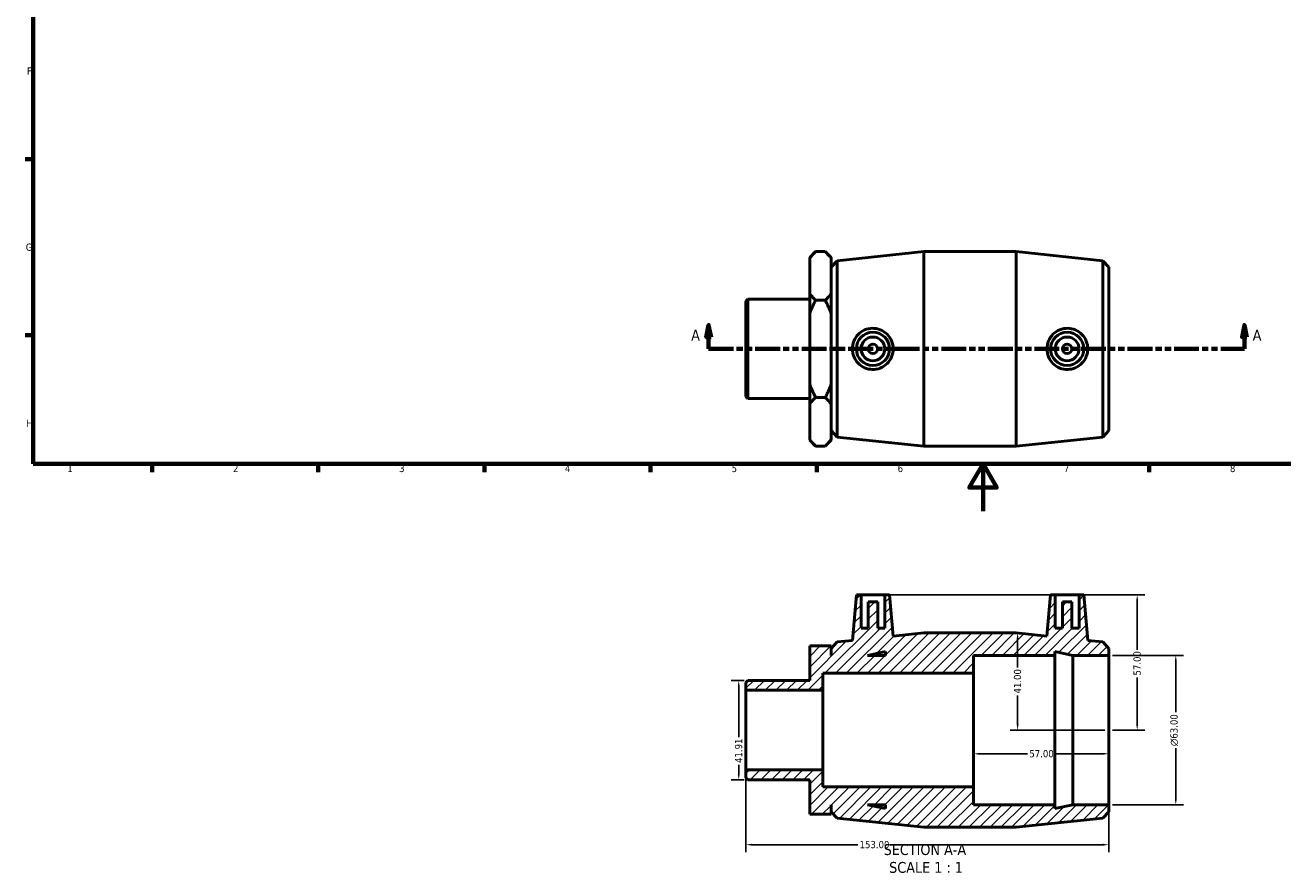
# Model space of a CAD drawing. Header units: millimetres. Extents: x 0 to 895, y -151 to 594.
# Tile 1 of 3: x 17 to 547, y -151 to 205. Entities that reach past the tile are written whole.
import ezdxf

# ---------------------------------------------------------------- set-up
doc = ezdxf.new("R2010")
doc.units = ezdxf.units.MM
doc.linetypes.add('DOUBLE_DASH_CHAIN', pattern=[1.2403, 0.6614, -0.0827, 0.1654, -0.0827, 0.1654, -0.0827])
for name, color, linetype, lineweight in [('Border (ANSI)', 7, 'Continuous', 70), ('Dimension (ANSI)', 7, 'Continuous', 25), ('Hatch (ANSI)', 7, 'Continuous', 18), ('Section Line (ANSI)', 7, 'DOUBLE_DASH_CHAIN', 70), ('Symbol (ANSI)', 7, 'Continuous', 25), ('Visible (ANSI)', 7, 'Continuous', 50)]:
    doc.layers.add(name, color=color, linetype=linetype, lineweight=lineweight)
doc.styles.add('Label Text (ANSI)', font='tahoma.ttf')
doc.styles.add('Note Text (ANSI)', font='tahoma.ttf')
doc.dimstyles.new('Default - mm (ANSI)', dxfattribs={"dimtxt": 3.048, "dimasz": 2.5, "dimexe": 3.175, "dimexo": 1.6002, "dimgap": 0.8, "dimtad": 0, "dimtoh": 1, "dimrnd": 1e-08, "dimzin": 4, "dimdsep": 46, "dimtxsty": 'Note Text (ANSI)', "dimcen": 0.09, "dimdle": 10, "dimclrd": 256, "dimclre": 256, "dimclrt": 230, "dimadec": 1, "dimazin": 1, "dimtfac": 1, "dimtofl": 0, "dimtmove": 0, "dimatfit": 3, "dimfxl": 1, "dimtolj": 1, "dimtzin": 4, "dimlwd": -1, "dimlwe": -1, "dimarcsym": 0})

# ---------------------------------------------------------------- blocks, each defined once
blk = doc.blocks.new('Borders Default Border')
at = {"layer": 'Border (ANSI)'}
for p, q in [((20, 148.5), (16.55, 148.5)), ((20, 74.25), (16.55, 74.25)), ((70.08, 20), (70.08, 16.55)), ((140.17, 20), (140.17, 16.55)), ((210.25, 20), (210.25, 16.55)), ((280.33, 20), (280.33, 16.55)), ((350.42, 20), (350.42, 16.55)), ((490.58, 20), (490.58, 16.55))]:
    blk.add_line(p, q, dxfattribs=at)
at = {"layer": 'Border (ANSI)', "flags": 128}
for points in [[(20, 20), (20, 574), (821, 574), (821, 20), (20, 20)], [(420.5, 0), (420.5, 20), (414.73, 10), (426.27, 10), (420.5, 20)]]:
    blk.add_lwpolyline(points, dxfattribs=at)
at = {"layer": 'Border (ANSI)', "color": 230, "true_color": 0xff0080, "char_height": 3.05, "attachment_point": 7, "style": 'Note Text (ANSI)'}
for s, insert in [('F', (17.29, 184.1)), ('G', (16.81, 109.79)), ('H', (16.97, 35.6)), ('1', (34.35, 16.55)), ('2', (104.2, 16.55)), ('3', (174.26, 16.49)), ('4', (244.23, 16.55)), ('5', (314.48, 16.49)), ('6', (384.49, 16.49)), ('7', (454.6, 16.55)), ('8', (524.63, 16.48))]:
    blk.add_mtext(s, dxfattribs=dict(at, insert=insert))
blk = doc.blocks.new('2dTransSection0')
at = {"layer": 'Section Line (ANSI)', "linetype": 'Continuous'}
for p, q in [((304.79, 78.49), (303.79, 73.49)), ((304.79, 73.49), (304.79, 78.49)), ((305.79, 73.49), (304.79, 78.49)), ((530.76, 78.49), (529.76, 73.49)), ((530.76, 73.49), (530.76, 78.49)), ((531.76, 73.49), (530.76, 78.49)), ((303.79, 73.49), (305.79, 73.49)), ((304.79, 68.49), (304.79, 73.49)), ((529.76, 73.49), (531.76, 73.49)), ((530.76, 68.49), (530.76, 73.49)), ((304.79, 68.49), (314.82, 68.49)), ((520.73, 68.49), (530.76, 68.49))]:
    blk.add_line(p, q, dxfattribs=at)
at = {"layer": 'Section Line (ANSI)', "linetype": 'DOUBLE_DASH_CHAIN', "ltscale": 15.827467}
blk.add_line((304.79, 68.49), (530.76, 68.49), dxfattribs=at)
at = {"layer": 'Section Line (ANSI)', "linetype": 'Continuous', "flags": 128}
for points in [[(305.79, 73.49), (304.79, 78.49), (303.79, 73.49), (305.79, 73.49)], [(531.76, 73.49), (530.76, 78.49), (529.76, 73.49), (531.76, 73.49)]]:
    blk.add_lwpolyline(points, dxfattribs=at)
at = {"layer": 'Section Line (ANSI)'}
for points in [[(305.79, 73.49), (304.79, 78.49), (303.79, 73.49), (305.79, 73.49)], [(531.76, 73.49), (530.76, 78.49), (529.76, 73.49), (531.76, 73.49)]]:
    blk.add_solid(points, dxfattribs=at)
at = {"layer": 'Section Line (ANSI)', "char_height": 4.57, "attachment_point": 7, "style": 'Label Text (ANSI)'}
for insert in [(297.43, 71.99), (534.23, 71.99)]:
    blk.add_mtext('A', dxfattribs=dict(at, insert=insert))
blk = doc.blocks.new('*D7')
at = {"layer": 'Defpoints', "color": 0, "transparency": 16777216}
for p in [(416.53, -92.23), (473.53, -92.23), (416.53, -102.23)]:
    blk.add_point(p, dxfattribs=at)
at = {"layer": 'Dimension (ANSI)', "transparency": 16777216}
for p, q in [((419.03, -102.23), (439.23, -102.23)), ((471.03, -102.23), (450.83, -102.23))]:
    blk.add_line(p, q, dxfattribs=at)
for points in [[(419.03, -101.82), (419.03, -102.65), (416.53, -102.23)], [(471.03, -101.82), (471.03, -102.65), (473.53, -102.23)]]:
    blk.add_solid(points, dxfattribs=at)
at = {"layer": 'Dimension (ANSI)', "color": 230, "true_color": 0xff0080, "transparency": 16777216, "insert": (440.03, -100.65), "char_height": 3.048, "attachment_point": 1, "style": 'Note Text (ANSI)'}
blk.add_mtext('\\A1;57.00', dxfattribs=at)
blk = doc.blocks.new('*D8')
at = {"layer": 'Defpoints', "color": 0, "transparency": 16777216}
for p in [(473.53, -60.73), (473.53, -123.73), (501.8, -123.73)]:
    blk.add_point(p, dxfattribs=at)
at = {"layer": 'Dimension (ANSI)', "transparency": 16777216}
for p, q in [((475.13, -60.73), (504.98, -60.73)), ((501.8, -63.23), (501.8, -84.66)), ((501.8, -121.23), (501.8, -99.81)), ((475.13, -123.73), (504.98, -123.73))]:
    blk.add_line(p, q, dxfattribs=at)
for points in [[(501.38, -63.23), (502.22, -63.23), (501.8, -60.73)], [(501.38, -121.23), (502.22, -121.23), (501.8, -123.73)]]:
    blk.add_solid(points, dxfattribs=at)
at = {"layer": 'Dimension (ANSI)', "color": 230, "true_color": 0xff0080, "transparency": 16777216, "insert": (499.51, -99.01), "char_height": 3.048, "attachment_point": 1, "rotation": 90, "style": 'Note Text (ANSI)'}
blk.add_mtext('\\A1;\\fAIGDT|b0|i0;\\H3.0480;\\ln\\fTahoma|b0|i0;\\H3.0480;63.00', dxfattribs=at)
blk = doc.blocks.new('*D9')
at = {"layer": 'Defpoints', "color": 0, "transparency": 16777216}
for p in [(321.37, -71.28), (317.49, -113.19), (321.37, -113.19)]:
    blk.add_point(p, dxfattribs=at)
at = {"layer": 'Dimension (ANSI)', "transparency": 16777216}
for p, q in [((319.77, -71.28), (314.31, -71.28)), ((317.49, -73.78), (317.49, -95.28)), ((317.49, -110.69), (317.49, -106.89)), ((319.77, -113.19), (314.31, -113.19))]:
    blk.add_line(p, q, dxfattribs=at)
for points in [[(317.07, -73.78), (317.91, -73.78), (317.49, -71.28)], [(317.07, -110.69), (317.91, -110.69), (317.49, -113.19)]]:
    blk.add_solid(points, dxfattribs=at)
at = {"layer": 'Dimension (ANSI)', "color": 230, "true_color": 0xff0080, "transparency": 16777216, "insert": (315.9, -106.09), "char_height": 3.048, "attachment_point": 1, "rotation": 90, "style": 'Note Text (ANSI)'}
blk.add_mtext('\\A1;41.91', dxfattribs=at)
blk = doc.blocks.new('*D10')
at = {"layer": 'Defpoints', "color": 0, "transparency": 16777216}
for p in [(320.53, -109), (473.53, -123.73), (473.53, -140.57)]:
    blk.add_point(p, dxfattribs=at)
at = {"layer": 'Dimension (ANSI)', "transparency": 16777216}
for p, q in [((320.53, -110.6), (320.53, -143.75)), ((473.53, -125.33), (473.53, -143.75)), ((323.03, -140.57), (367.64, -140.57)), ((471.03, -140.57), (381.32, -140.57))]:
    blk.add_line(p, q, dxfattribs=at)
for points in [[(323.03, -140.15), (323.03, -140.99), (320.53, -140.57)], [(471.03, -140.15), (471.03, -140.99), (473.53, -140.57)]]:
    blk.add_solid(points, dxfattribs=at)
at = {"layer": 'Dimension (ANSI)', "color": 230, "true_color": 0xff0080, "transparency": 16777216, "insert": (368.44, -138.98), "char_height": 3.048, "attachment_point": 1, "style": 'Note Text (ANSI)'}
blk.add_mtext('\\A1;153.00', dxfattribs=at)
blk = doc.blocks.new('*D11')
at = {"layer": 'Defpoints', "color": 0, "transparency": 16777216}
for p in [(379.08, -35.23), (473.53, -92.23), (485.52, -92.23)]:
    blk.add_point(p, dxfattribs=at)
at = {"layer": 'Dimension (ANSI)', "transparency": 16777216}
for p, q in [((380.68, -35.23), (488.69, -35.23)), ((485.52, -37.73), (485.52, -58.43)), ((485.52, -89.73), (485.52, -70.03)), ((475.13, -92.23), (488.69, -92.23))]:
    blk.add_line(p, q, dxfattribs=at)
for points in [[(485.1, -37.73), (485.93, -37.73), (485.52, -35.23)], [(485.1, -89.73), (485.93, -89.73), (485.52, -92.23)]]:
    blk.add_solid(points, dxfattribs=at)
at = {"layer": 'Dimension (ANSI)', "color": 230, "true_color": 0xff0080, "transparency": 16777216, "insert": (483.93, -69.23), "char_height": 3.048, "attachment_point": 1, "rotation": 90, "style": 'Note Text (ANSI)'}
blk.add_mtext('\\A1;57.00', dxfattribs=at)
blk = doc.blocks.new('*D12')
at = {"layer": 'Defpoints', "color": 0, "transparency": 16777216}
for p in [(434.53, -51.23), (435.1, -92.23), (473.53, -92.23)]:
    blk.add_point(p, dxfattribs=at)
at = {"layer": 'Dimension (ANSI)', "transparency": 16777216}
for p, q in [((435.1, -53.73), (435.1, -65.85)), ((435.1, -89.73), (435.1, -77.62)), ((471.93, -92.23), (431.92, -92.23))]:
    blk.add_line(p, q, dxfattribs=at)
for points in [[(434.68, -53.73), (435.51, -53.73), (435.1, -51.23)], [(434.68, -89.73), (435.51, -89.73), (435.1, -92.23)]]:
    blk.add_solid(points, dxfattribs=at)
at = {"layer": 'Dimension (ANSI)', "color": 230, "true_color": 0xff0080, "transparency": 16777216, "insert": (433.51, -76.82), "char_height": 3.048, "attachment_point": 1, "rotation": 90, "style": 'Note Text (ANSI)'}
blk.add_mtext('\\A1;41.00', dxfattribs=at)

msp = doc.modelspace()

# ---------------------------------------------------------------- hatches: boundary and pattern name
at = {"layer": 'Hatch (ANSI)'}
h = msp.add_hatch(dxfattribs=at)
h.set_pattern_fill('ANSI31', color=256, scale=25.4, style=0)
h.set_pattern_definition([(45, (0, 0), (-2.245064, 2.245064), [])])
h.paths.add_polyline_path([(416.531, -116.232), (352.931, -116.232), (352.931, -108.996), (320.531, -108.996), (320.531, -112.349), (321.369, -113.187), (347.431, -113.187), (347.431, -127.74), (356.431, -127.74), (356.431, -123.732), (356.531, -123.732), (356.531, -126.672), (358.978, -129.39), (395.531, -133.232), (434.531, -133.232), (471.085, -129.39), (473.531, -126.672), (473.531, -123.732), (458.331, -123.732), (450.731, -125.348), (450.731, -123.732), (416.531, -123.732)])
h.paths.add_polyline_path([(379.331, -125.348), (371.731, -123.732), (379.331, -123.732)], flags=0)
h.paths.add_polyline_path([(379.081, -35.232), (379.081, -49.232), (376.081, -49.232), (376.081, -38.232), (372.081, -38.232), (372.081, -49.232), (369.081, -49.232), (369.081, -35.232), (367.081, -35.232), (365.404, -54.4), (358.978, -55.075), (356.531, -57.792), (356.531, -60.732), (356.431, -60.732), (356.431, -56.725), (347.431, -56.725), (347.431, -71.277), (321.369, -71.277), (320.531, -72.116), (320.531, -75.468), (352.931, -75.468), (352.931, -68.232), (416.531, -68.232), (416.531, -60.732), (450.731, -60.732), (450.731, -59.117), (458.331, -60.732), (473.531, -60.732), (473.531, -57.792), (471.085, -55.075), (464.658, -54.4), (462.981, -35.232), (460.981, -35.232), (460.981, -49.232), (457.981, -49.232), (457.981, -38.232), (453.981, -38.232), (453.981, -49.232), (450.981, -49.232), (450.981, -35.232), (448.981, -35.232), (447.462, -52.592), (434.531, -51.232), (395.531, -51.232), (382.6, -52.592), (381.081, -35.232)])
h.paths.add_polyline_path([(371.731, -60.732), (379.331, -59.117), (379.331, -60.732)], flags=0)

# ---------------------------------------------------------------- linework, layer by layer
at = {"layer": 'Visible (ANSI)'}
for p, q in [((347.431, 107.027), (349.891, 109.487)), ((347.431, 106.73), (347.431, 107.027)), ((347.431, 91.744), (347.431, 106.73)), ((353.971, 109.487), (349.891, 109.487)), ((356.431, 107.027), (353.971, 109.487)), ((356.431, 107.027), (356.431, 106.73)), ((356.431, 106.73), (356.431, 91.744)), ((358.978, 105.644), (395.531, 109.487)), ((395.531, 27.487), (395.531, 109.487)), ((395.531, 109.487), (434.531, 109.487)), ((434.531, 27.487), (434.531, 109.487)), ((471.085, 105.644), (434.531, 109.487)), ((356.531, 102.927), (358.978, 105.644)), ((356.531, 34.047), (356.531, 102.927)), ((358.978, 105.644), (358.978, 31.33)), ((471.085, 31.33), (471.085, 105.644)), ((473.531, 102.927), (471.085, 105.644)), ((473.531, 102.927), (473.531, 34.047)), ((356.431, 99.987), (356.531, 99.987)), ((347.431, 83.473), (347.431, 91.744)), ((356.431, 91.744), (356.431, 83.473)), ((320.531, 88.604), (321.369, 89.442)), ((320.531, 48.37), (320.531, 88.604)), ((321.369, 89.442), (321.369, 47.532)), ((321.369, 89.442), (347.431, 89.442)), ((353.971, 88.987), (349.891, 88.987)), ((347.431, 53.501), (347.431, 83.473)), ((356.431, 83.473), (356.431, 53.501)), ((347.431, 45.23), (347.431, 53.501)), ((356.431, 53.501), (356.431, 45.23)), ((320.531, 48.37), (321.369, 47.532)), ((353.971, 47.987), (349.891, 47.987)), ((321.369, 47.532), (347.431, 47.532)), ((347.431, 30.244), (347.431, 45.23)), ((356.431, 45.23), (356.431, 30.244)), ((356.431, 36.987), (356.531, 36.987)), ((356.531, 34.047), (358.978, 31.33)), ((473.531, 34.047), (471.085, 31.33)), ((347.431, 29.947), (347.431, 30.244)), ((347.431, 29.947), (349.891, 27.487)), ((349.891, 27.487), (353.971, 27.487)), ((356.431, 29.947), (353.971, 27.487)), ((356.431, 30.244), (356.431, 29.947)), ((358.978, 31.33), (395.531, 27.487)), ((395.531, 27.487), (434.531, 27.487)), ((471.085, 31.33), (434.531, 27.487)), ((367.081, -35.232), (365.404, -54.4)), ((369.081, -35.232), (367.081, -35.232)), ((369.081, -49.232), (369.081, -35.232)), ((369.081, -35.232), (379.081, -35.232)), ((379.081, -35.232), (379.081, -49.232)), ((381.081, -35.232), (379.081, -35.232)), ((382.6, -52.592), (381.081, -35.232)), ((448.981, -35.232), (447.462, -52.592)), ((450.981, -35.232), (448.981, -35.232)), ((450.981, -49.232), (450.981, -35.232)), ((450.981, -35.232), (460.981, -35.232)), ((462.981, -35.232), (460.981, -35.232)), ((460.981, -35.232), (460.981, -49.232)), ((464.658, -54.4), (462.981, -35.232)), ((376.081, -38.232), (372.081, -38.232)), ((372.081, -38.232), (372.081, -49.232)), ((376.081, -49.232), (376.081, -38.232)), ((457.981, -38.232), (453.981, -38.232)), ((453.981, -38.232), (453.981, -49.232)), ((457.981, -49.232), (457.981, -38.232)), ((372.081, -49.232), (369.081, -49.232)), ((379.081, -49.232), (376.081, -49.232)), ((395.531, -51.232), (382.6, -52.592)), ((434.531, -51.232), (395.531, -51.232)), ((447.462, -52.592), (434.531, -51.232)), ((453.981, -49.232), (450.981, -49.232)), ((460.981, -49.232), (457.981, -49.232)), ((356.431, -56.725), (347.431, -56.725)), ((347.431, -56.725), (347.431, -71.277)), ((356.431, -60.732), (356.431, -56.725)), ((358.978, -55.075), (356.531, -57.792)), ((356.531, -57.792), (356.531, -60.732)), ((365.404, -54.4), (358.978, -55.075)), ((471.085, -55.075), (464.658, -54.4)), ((473.531, -57.792), (471.085, -55.075)), ((473.531, -60.732), (473.531, -57.792)), ((356.531, -60.732), (356.431, -60.732)), ((371.731, -60.732), (379.331, -59.117)), ((379.331, -60.732), (371.731, -60.732)), ((379.331, -59.117), (379.331, -60.732)), ((416.531, -68.232), (416.531, -60.732)), ((416.531, -60.732), (450.731, -60.732)), ((450.731, -60.732), (450.731, -59.117)), ((450.731, -59.117), (458.331, -60.732)), ((450.731, -123.732), (450.731, -60.732)), ((458.331, -60.732), (473.531, -60.732)), ((458.331, -123.732), (458.331, -60.732)), ((473.531, -123.732), (473.531, -60.732)), ((352.931, -75.468), (352.931, -68.232)), ((352.931, -68.232), (416.531, -68.232)), ((416.531, -116.232), (416.531, -68.232)), ((321.369, -71.277), (320.531, -72.116)), ((320.531, -72.116), (320.531, -75.468)), ((347.431, -71.277), (321.369, -71.277)), ((320.531, -75.468), (352.931, -75.468)), ((320.531, -108.996), (320.531, -75.468)), ((352.931, -108.996), (352.931, -75.468)), ((352.931, -108.996), (320.531, -108.996)), ((320.531, -108.996), (320.531, -112.349)), ((352.931, -116.232), (352.931, -108.996)), ((320.531, -112.349), (321.369, -113.187)), ((321.369, -113.187), (347.431, -113.187)), ((347.431, -113.187), (347.431, -127.74)), ((416.531, -116.232), (352.931, -116.232)), ((416.531, -123.732), (416.531, -116.232)), ((356.431, -127.74), (356.431, -123.732)), ((356.431, -123.732), (356.531, -123.732)), ((356.531, -123.732), (356.531, -126.672)), ((356.531, -126.672), (358.978, -129.39)), ((379.331, -125.348), (371.731, -123.732)), ((371.731, -123.732), (379.331, -123.732)), ((379.331, -123.732), (379.331, -125.348)), ((450.731, -123.732), (416.531, -123.732)), ((458.331, -123.732), (450.731, -125.348)), ((450.731, -125.348), (450.731, -123.732)), ((473.531, -123.732), (458.331, -123.732)), ((471.085, -129.39), (473.531, -126.672)), ((473.531, -126.672), (473.531, -123.732)), ((347.431, -127.74), (356.431, -127.74)), ((358.978, -129.39), (395.531, -133.232)), ((434.531, -133.232), (471.085, -129.39)), ((395.531, -133.232), (434.531, -133.232))]:
    msp.add_line(p, q, dxfattribs=at)
for centre, radius in [((374.081, 68.487), 7), ((455.981, 68.487), 7), ((374.081, 68.487), 5), ((374.081, 68.487), 2), ((455.981, 68.487), 5), ((455.981, 68.487), 2)]:
    msp.add_circle(centre, radius, dxfattribs=at)
for points in [[(347.431, 106.73), (348.47, 108.066), (349.891, 109.487)], [(353.971, 109.487), (355.392, 108.066), (356.431, 106.73)], [(349.891, 88.987), (348.47, 90.408), (347.431, 91.744)], [(356.431, 91.744), (355.392, 90.408), (353.971, 88.987)], [(347.431, 83.473), (348.47, 86.145), (349.891, 88.987)], [(353.971, 88.987), (355.392, 86.145), (356.431, 83.473)], [(349.891, 47.987), (348.47, 50.829), (347.431, 53.501)], [(356.431, 53.501), (355.392, 50.829), (353.971, 47.987)], [(347.431, 45.23), (348.47, 46.566), (349.891, 47.987)], [(353.971, 47.987), (355.392, 46.566), (356.431, 45.23)], [(349.891, 27.487), (348.47, 28.908), (347.431, 30.244)], [(356.431, 30.244), (355.392, 28.908), (353.971, 27.487)]]:
    msp.add_rational_spline(points, [1, 1.00241153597, 1], degree=2, dxfattribs=at)
for points, knots in [([(373.799, 59.806), (372.738, 59.831), (371.608, 60.068), (369.535, 60.979), (368.593, 61.652), (367.107, 63.188), (366.464, 64.156), (365.613, 66.27), (365.404, 67.415), (365.404, 69.559), (365.613, 70.704), (366.464, 72.818), (367.107, 73.786), (368.593, 75.322), (369.535, 75.995), (371.608, 76.906), (372.738, 77.143), (374.917, 77.195), (376.104, 76.989), (378.28, 76.11), (379.27, 75.437), (380.819, 73.888), (381.488, 72.912), (382.378, 70.764), (382.6, 69.591), (382.6, 67.383), (382.378, 66.209), (381.488, 64.062), (380.819, 63.086), (379.27, 61.537), (378.28, 60.864), (376.104, 59.985), (374.917, 59.779), (373.799, 59.806)], [0, 0, 0, 0, 0.3199777, 0.3199777, 0.6399553, 0.6399553, 0.9616457, 0.9616457, 1.2833361, 1.2833361, 1.6050265, 1.6050265, 1.9267169, 1.9267169, 2.2466945, 2.2466945, 2.5666722, 2.5666722, 2.9040807, 2.9040807, 3.2414892, 3.2414892, 3.572787, 3.572787, 3.9040848, 3.9040848, 4.2353826, 4.2353826, 4.5666805, 4.5666805, 4.904089, 4.904089, 5.2414975, 5.2414975, 5.2414975, 5.2414975]), ([(456.264, 59.806), (455.145, 59.779), (453.958, 59.985), (451.782, 60.864), (450.792, 61.537), (449.243, 63.086), (448.574, 64.062), (447.684, 66.209), (447.462, 67.383), (447.462, 69.591), (447.684, 70.764), (448.574, 72.912), (449.243, 73.888), (450.792, 75.437), (451.782, 76.11), (453.958, 76.989), (455.145, 77.195), (457.324, 77.143), (458.455, 76.906), (460.527, 75.995), (461.469, 75.322), (462.955, 73.786), (463.598, 72.818), (464.45, 70.704), (464.658, 69.559), (464.658, 67.415), (464.45, 66.27), (463.598, 64.156), (462.955, 63.188), (461.469, 61.652), (460.527, 60.979), (458.455, 60.068), (457.324, 59.831), (456.264, 59.806)], [0, 0, 0, 0, 0.3374085, 0.3374085, 0.674817, 0.674817, 1.0061148, 1.0061148, 1.3374126, 1.3374126, 1.6687104, 1.6687104, 2.0000083, 2.0000083, 2.3374168, 2.3374168, 2.6748253, 2.6748253, 2.994803, 2.994803, 3.3147806, 3.3147806, 3.636471, 3.636471, 3.9581614, 3.9581614, 4.2798518, 4.2798518, 4.6015422, 4.6015422, 4.9215198, 4.9215198, 5.2414975, 5.2414975, 5.2414975, 5.2414975])]:
    msp.add_open_spline(points, degree=3, knots=knots, dxfattribs=at)

# ---------------------------------------------------------------- block references
msp.add_blockref('Borders Default Border', (0, 0))
at = {"layer": 'Section Line (ANSI)'}
msp.add_blockref('2dTransSection0', (0, 0), dxfattribs=at)

# ---------------------------------------------------------------- texts
at = {"layer": 'Symbol (ANSI)', "char_height": 4.572, "attachment_point": 7, "style": 'Label Text (ANSI)'}
for s, insert in [('SECTION A-A', (378.607, -144.997)), ('SCALE 1 : 1', (380.926, -152.51))]:
    msp.add_mtext(s, dxfattribs=dict(at, insert=insert))

# ---------------------------------------------------------------- dimensions: what is measured, and where the dimension line sits
at = {"layer": 'Dimension (ANSI)'}
for base, p1, p2, angle, override, picture, middle in [((485.517, -92.232), (379.081, -35.232), (473.531, -92.232), 90, {"dimtoh": 0, "dimdec": 2, "dimtp": 0, "dimtm": 0, "dimtdec": 2, "dimatfit": 1}, '*D11', (485.517, -64.232)), ((435.096, -92.232), (434.531, -51.232), (473.531, -92.232), 90, {"dimtoh": 0, "dimdec": 2, "dimse1": 1, "dimtp": 0, "dimtm": 0, "dimtdec": 2, "dimatfit": 1}, '*D12', (435.096, -71.732)), ((317.489, -113.187), (321.369, -71.277), (321.369, -113.187), 90, {"dimtoh": 0, "dimdec": 2, "dimtp": 0, "dimtm": 0, "dimtdec": 2, "dimatfit": 1}, '*D9', (317.489, -101.084)), ((416.531, -102.232), (473.531, -92.232), (416.531, -92.232), 180, {"dimtoh": 0, "dimdec": 2, "dimse1": 1, "dimse2": 1, "dimtp": 0, "dimtm": 0, "dimtdec": 2, "dimatfit": 1}, '*D7', (445.031, -102.232)), ((473.531, -140.57), (320.531, -108.996), (473.531, -123.732), 180, {"dimtoh": 0, "dimdec": 2, "dimtp": 0, "dimtm": 0, "dimtdec": 2, "dimatfit": 1}, '*D10', (374.484, -140.57))]:
    dim = msp.add_linear_dim(base=base, p1=p1, p2=p2, angle=angle, dimstyle='Default - mm (ANSI)', override=override, dxfattribs=at)
    dim.commit()
    dim.dimension.update_dxf_attribs({"geometry": picture, "text_midpoint": middle, "dimtype": 160})
dim = msp.add_linear_dim(base=(501.801, -123.732), p1=(473.531, -60.732), p2=(473.531, -123.732), angle=90, text='\\fAIGDT|b0|i0;\\H3.0480;\\ln\\fTahoma|b0|i0;\\H3.0480;<>', dimstyle='Default - mm (ANSI)', override={"dimtoh": 0, "dimdec": 2, "dimtp": 0, "dimtm": 0, "dimtdec": 2, "dimatfit": 1}, dxfattribs=at)
dim.commit()
dim.dimension.update_dxf_attribs({"geometry": '*D8', "text_midpoint": (501.801, -92.232), "dimtype": 160})

doc.saveas('drawing.dxf')
